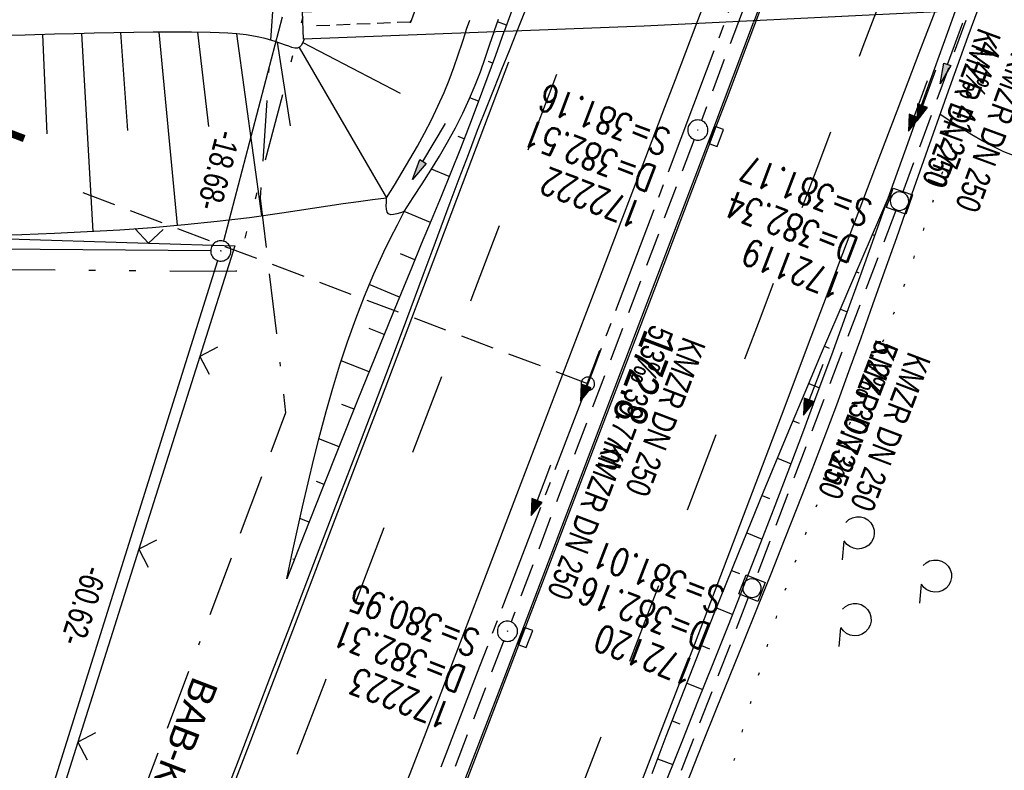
# Model space of a CAD drawing. Extents: x 508935 to 509681, y 453001 to 454023.
# Tile 18 of 36: x 509283 to 509356, y 453405 to 453461. Entities that reach past the tile are written whole.
import ezdxf
from ezdxf.enums import TextEntityAlignment as Align

# ---------------------------------------------------------------- set-up
doc = ezdxf.new("R2010")
doc.units = 0
doc.header["$LTSCALE"] = 10
doc.header["$MEASUREMENT"] = 0
for name, pattern in [('ACAD_ISO16W100', [73, 15, -6.5, 15, -6.5, 15, -7, 1, -7]), ('ACHSE', [5.5, 4, -0.5, 0.5, -0.5]), ('AUSGEZOGEN', [0]), ('LT00', [0]), ('LT01', [0.2, 0.1, -0.1]), ('LT02', [0.4, 0.2, -0.2]), ('LT07', [0.22, 0.02, -0.2]), ('LT09', [0.54, 0.2, -0.1, 0.02, -0.1, 0.02, -0.1]), ('LT17', [0.15, 0.1, -0.05]), ('STRICHLINIE2', [0.375, 0.25, -0.125])]:
    doc.linetypes.add(name, pattern=pattern)
doc.layers.get('0').update_dxf_attribs({"linetype": 'LT00'})
for name, color, linetype in [('--EK_FBR', 1, 'LT00'), ('--EK_Halt-Pfeil', 4, 'LT00'), ('--EK_Haltung', 7, 'STRICHLINIE2'), ('--EK_Haltung-Text', 140, 'LT00'), ('--EK_Schacht-Text', 5, 'LT00'), ('--EK_ST-93-1', 30, 'LT17'), ('--EL_DFK_AB_L', 21, 'LT00'), ('--EL_DFK_AB_P', 7, 'LT00'), ('--EL_Halt-Pfeil', 4, 'LT00'), ('--EL_Haltung', 182, 'STRICHLINIE2'), ('--EL_Haltung-Text', 182, 'LT00'), ('-AX-093', 35, 'ACHSE'), ('-ST-93-1', 250, 'LT00'), ('ABSTAND', 8, 'LT00'), ('BAB-KABEL', 220, 'ACAD_ISO16W100'), ('BAB-KABEL_TEXT', 221, 'Continuous'), ('DFK_AB_L', 21, 'LT00'), ('DFK_AB_P', 7, 'LT00'), ('DFK_KATASTER', 250, 'LT00'), ('GEHOELZ_SYMB', 252, 'Continuous'), ('GEMARKUNGSGRENZE', 3, 'LT09'), ('PFEIL', 140, 'AUSGEZOGEN'), ('V118_AFBR_BAB', 250, 'LT00'), ('V118_BOESCH', 250, 'LT00'), ('V118_BOSCHUNG', 250, 'LT00'), ('V118_BR_KAPPE', 30, 'LT00'), ('V118_BR_WID', 30, 'LT17'), ('V118_GRABEN', 250, 'LT00'), ('V118_H_BORD', 8, 'LT00'), ('V118_KA_MULD', 182, 'LT00'), ('V118_KA_PRUF', 182, 'LT00'), ('V118_LD_MARK', 250, 'LT00'), ('V118_LG_MARK', 250, 'LT02'), ('V118_SINKK', 182, 'LT00'), ('V118_Verdeckt', 253, 'LT00'), ('V118_WALD', 250, 'LT07'), ('V118_ZAUN', 40, 'LT00')]:
    doc.layers.add(name, color=color, linetype=linetype)
doc.styles.add('Beschrift', font='ARIAL.TTF')
doc.styles.add('Haltungsbeschriftung', font='ARIAL.TTF', dxfattribs={"width": 0.75})
doc.styles.add('schachtbeschriftung', font='romans.shx', dxfattribs={"width": 0.75, "height": 2})
doc.styles.get("Standard").update_dxf_attribs({"font": 'ARIAL.TTF'})

# ---------------------------------------------------------------- blocks, each defined once
blk = doc.blocks.new('SYMB0003')
at = {"color": 0, "linetype": 'ByBlock'}
for p, q in [((-0.015712, 0), (0.010166, 0.012015)), ((0, -0.021257), (-0.015712, 0)), ((0.010166, 0.012015), (0, -0.021257))]:
    blk.add_line(p, q, dxfattribs=at)
for points in [[(-0.031395, 0.499013), (-0.093691, 0.491144), (-0.154509, 0.475528), (-0.21289, 0.452414), (-0.267913, 0.422164), (-0.318712, 0.385257), (-0.364484, 0.342274), (-0.404509, 0.293893), (-0.438154, 0.240877), (-0.464888, 0.184062), (-0.484292, 0.124345), (-0.496058, 0.062667), (-0.5, 0)], [(0.5, 0), (0.496057, 0.062667), (0.484292, 0.124345), (0.464888, 0.184062), (0.438153, 0.240877), (0.404509, 0.293893), (0.364484, 0.342274), (0.318712, 0.385257), (0.267913, 0.422164), (0.21289, 0.452414), (0.154509, 0.475528), (0.093691, 0.491144), (0.031395, 0.499013), (-0.031395, 0.499013)], [(-0.5, 0), (-0.496058, -0.062667), (-0.484292, -0.124345), (-0.464888, -0.184062), (-0.438154, -0.240877), (-0.404509, -0.293893), (-0.364485, -0.342274), (-0.318712, -0.385257), (-0.267914, -0.422164), (-0.21289, -0.452414), (-0.154509, -0.475529), (-0.093691, -0.491144), (-0.031395, -0.499014), (0.031395, -0.499014)], [(0.031395, -0.499014), (0.093691, -0.491144), (0.154509, -0.475529), (0.21289, -0.452414), (0.267914, -0.422164), (0.318712, -0.385257), (0.364485, -0.342274), (0.404509, -0.293893), (0.438154, -0.240877), (0.464889, -0.184062), (0.484292, -0.124345), (0.496058, -0.062667), (0.5, 0)]]:
    blk.add_lwpolyline(points, dxfattribs=at)
blk = doc.blocks.new('Pfreil3')
at = {"layer": 'PFEIL'}
blk.add_hatch(color=256, dxfattribs=at).paths.add_polyline_path([(-1.549, 0.273), (-1.549, -0.273), (0, 0)])
for p, q in [((-1.549, 0), (-4.831, 0)), ((-1.549, -0.273), (-1.549, 0.273)), ((-1.549, 0.273), (0, 0)), ((0, 0), (-1.549, -0.273))]:
    blk.add_line(p, q, dxfattribs=at)
blk = doc.blocks.new('GEHOELZ_SYMB')
at = {"layer": 'GEHOELZ_SYMB'}
blk.add_line((0, 0), (1.4, 0), dxfattribs=at)
blk.add_lwpolyline([(-1.388, 0.017), (-1.612, 0.221), (-1.778, 0.474), (-1.876, 0.761), (-1.898, 1.063), (-1.844, 1.361), (-1.718, 1.636), (-1.526, 1.87), (-1.282, 2.05), (-1, 2.162), (-0.7, 2.2), (-0.4, 2.162), (-0.118, 2.05), (0.126, 1.87), (0.318, 1.636), (0.444, 1.361), (0.498, 1.063), (0.476, 0.761), (0.378, 0.474), (0.212, 0.221), (-0.012, 0.017)], dxfattribs=at)
blk = doc.blocks.new('SYMB0652')
at = {"color": 0, "linetype": 'ByBlock'}
blk.add_lwpolyline([(-0.15, -0.075), (0.15, -0.075), (0.15, 0.075), (-0.15, 0.075), (-0.15, -0.075)], dxfattribs=at)
blk = doc.blocks.new('SYMB1210')
at = {"color": 0, "linetype": 'ByBlock'}
blk.add_line((0.018815, -0.179014), (0.055623, -0.17119), dxfattribs=at)
for points in [[(-0.2, -0.2), (-0.2, 0.2), (0.2, 0.2), (0.2, -0.2), (-0.2, -0.2)], [(0.018815, 0.179014), (-0.018815, 0.179014), (-0.055623, 0.17119), (-0.09, 0.155885), (-0.120444, 0.133766), (-0.145623, 0.105801), (-0.164438, 0.073213), (-0.176067, 0.037424), (-0.18, 0)], [(-0.18, 0), (-0.176067, -0.037424), (-0.164438, -0.073213), (-0.145623, -0.105801), (-0.120444, -0.133766), (-0.09, -0.155885), (-0.055623, -0.17119), (-0.018815, -0.179014), (0.018815, -0.179014)], [(0.18, 0), (0.176067, 0.037424), (0.164438, 0.073213), (0.145623, 0.105801), (0.120444, 0.133766), (0.09, 0.155885), (0.055623, 0.17119), (0.018815, 0.179014)], [(0.055623, -0.17119), (0.09, -0.155885), (0.120444, -0.133766), (0.145623, -0.105801), (0.164438, -0.073213), (0.176067, -0.037424), (0.18, 0)]]:
    blk.add_lwpolyline(points, dxfattribs=at)
blk = doc.blocks.new('SYMB0011')
at = {"color": 0, "linetype": 'ByBlock'}
for p, q in [((0.5, 0), (-0.5, 0)), ((0, 0.5), (0, -0.5))]:
    blk.add_line(p, q, dxfattribs=at)
blk = doc.blocks.new('SYMB0024')
at = {"color": 0, "linetype": 'ByBlock'}
for p, q in [((-0.5, 0.5), (0, 0)), ((0, 0), (0.5, 0.5))]:
    blk.add_line(p, q, dxfattribs=at)
blk = doc.blocks.new('SYMB0070')
at = {"color": 0, "linetype": 'ByBlock'}
for p, q in [((-0.5, 0), (0.2, 0)), ((0.5, 0), (0.2, 0.1)), ((0.2, 0.1), (0.2, 0)), ((0.468, 0), (0.21, 0.086)), ((0.21, 0.086), (0.21, -0.086)), ((0.21, -0.086), (0.468, 0)), ((0.22, -0.072), (0.437, 0)), ((0.23, -0.058), (0.405, 0)), ((0.24, -0.045), (0.374, 0)), ((0.342, 0), (0.25, 0.031)), ((0.25, 0.031), (0.25, -0.031)), ((0.25, -0.031), (0.342, 0)), ((0.26, -0.017), (0.31, 0)), ((0.27, -0.003), (0.279, 0))]:
    blk.add_line(p, q, dxfattribs=at)
for points in [[(0.2, 0), (0.2, -0.1), (0.5, 0)], [(0.437, 0), (0.22, 0.072), (0.22, -0.072)], [(0.405, 0), (0.23, 0.058), (0.23, -0.058)], [(0.374, 0), (0.24, 0.045), (0.24, -0.045)], [(0.31, 0), (0.26, 0.017), (0.26, -0.017)], [(0.279, 0), (0.27, 0.003), (0.27, -0.003)]]:
    blk.add_lwpolyline(points, dxfattribs=at)
blk = doc.blocks.new('SYMB2')
at = {"color": 0, "linetype": 'ByBlock', "flags": 128}
for points in [[(-0.031395, 0.499013), (-0.093691, 0.491144), (-0.154509, 0.475528), (-0.21289, 0.452414), (-0.267913, 0.422164), (-0.318712, 0.385257), (-0.364484, 0.342274), (-0.404509, 0.293893), (-0.438154, 0.240877), (-0.464888, 0.184062), (-0.484292, 0.124345), (-0.496058, 0.062667), (-0.5, 0)], [(-0.5, 0), (-0.496058, -0.062667), (-0.484292, -0.124345), (-0.464888, -0.184062), (-0.438154, -0.240877), (-0.404509, -0.293893), (-0.364485, -0.342274), (-0.318712, -0.385257), (-0.267914, -0.422164), (-0.21289, -0.452414), (-0.154509, -0.475529), (-0.093691, -0.491144), (-0.031395, -0.499014), (0.031395, -0.499014)], [(0.5, 0), (0.496057, 0.062667), (0.484292, 0.124345), (0.464888, 0.184062), (0.438153, 0.240877), (0.404509, 0.293893), (0.364484, 0.342274), (0.318712, 0.385257), (0.267913, 0.422164), (0.21289, 0.452414), (0.154509, 0.475528), (0.093691, 0.491144), (0.031395, 0.499013), (-0.031395, 0.499013)], [(0.031395, -0.499014), (0.093691, -0.491144), (0.154509, -0.475529), (0.21289, -0.452414), (0.267914, -0.422164), (0.318712, -0.385257), (0.364485, -0.342274), (0.404509, -0.293893), (0.438154, -0.240877), (0.464889, -0.184062), (0.484292, -0.124345), (0.496058, -0.062667), (0.5, 0)]]:
    blk.add_lwpolyline(points, dxfattribs=at)

msp = doc.modelspace()

# ---------------------------------------------------------------- linework, layer by layer
at = {"layer": '--EK_FBR', "color": 2}
for points in [[(509365.263, 453499.77), (509364.013, 453496.303), (509362.755, 453492.838), (509361.169, 453488.508), (509359.571, 453484.182), (509357.962, 453479.859), (509356.343, 453475.54), (509354.716, 453471.224), (509353.083, 453466.909), (509351.445, 453462.597), (509349.805, 453458.285), (509348.163, 453453.974), (509346.522, 453449.663), (509344.882, 453445.351), (509343.203, 453440.925), (509341.526, 453436.498), (509339.85, 453432.071), (509338.173, 453427.645), (509336.495, 453423.219), (509334.813, 453418.794), (509333.127, 453414.371), (509331.434, 453409.949), (509329.734, 453405.531), (509328.025, 453401.115)], [(509348.623, 453490.086), (509346.674, 453484.599), (509343.839, 453477.002), (509337.611, 453460.39), (509336.62, 453457.754), (509335.626, 453455.12), (509334.629, 453452.486), (509333.63, 453449.853), (509330.261, 453440.98), (509326.887, 453432.108), (509323.507, 453423.239), (509320.121, 453414.372), (509316.728, 453405.508), (509314.427, 453399.511)], [(509334.144, 453462.715), (509333.267, 453460.37), (509332.496, 453458.333), (509331.72, 453456.297), (509330.943, 453454.262), (509329.324, 453450.022), (509327.706, 453445.781), (509326.089, 453441.541), (509324.471, 453437.3), (509322.22, 453431.403), (509319.967, 453425.507), (509317.713, 453419.611), (509315.458, 453413.716), (509313.23, 453407.889), (509311, 453402.063)]]:
    msp.add_lwpolyline(points, dxfattribs=at)
at = {"layer": '--EK_FBR'}
msp.add_lwpolyline([(509320.844, 453462.075), (509319.97, 453459.835), (509319.418, 453458.455), (509318.863, 453457.077), (509318.307, 453455.699), (509317.755, 453454.319), (509317.056, 453452.538), (509316.37, 453450.752), (509315.693, 453448.962), (509315.023, 453447.17), (509314.357, 453445.376), (509313.693, 453443.581), (509313.028, 453441.787), (509311.812, 453438.529), (509310.587, 453435.275), (509309.355, 453432.024), (509308.117, 453428.775), (509306.876, 453425.527), (509305.632, 453422.28), (509304.389, 453419.033), (509303.122, 453415.719), (509301.855, 453412.405), (509300.588, 453409.091), (509299.318, 453405.778), (509298.044, 453402.466)], dxfattribs=at)
at = {"layer": '--EK_Haltung'}
for p, q in [((509347.238, 453489.401), (509333.674, 453453.283)), ((509362.347, 453485.34), (509348.623, 453448.008)), ((509333.144, 453451.879), (509319.558, 453416.097)), ((509348.097, 453446.604), (509337.691, 453419.294)), ((509337.153, 453417.894), (509319.769, 453373.022)), ((509319.022, 453414.697), (509305.187, 453378.919))]:
    msp.add_line(p, q, dxfattribs=at)
at = {"layer": '--EK_ST-93-1', "ltscale": 2.5}
msp.add_line((509325.251, 453433.748), (509287.84, 453447.912), dxfattribs=at)
at = {"layer": '--EL_DFK_AB_L'}
for p, q in [((509302.58, 453460.953), (509298.23, 453444.335)), ((509280.105, 453386.484), (509297.816, 453442.894))]:
    msp.add_line(p, q, dxfattribs=at)
at = {"layer": '--EL_Haltung'}
for p, q in [((509347.238, 453489.401), (509333.674, 453453.283)), ((509362.347, 453485.34), (509348.623, 453448.008)), ((509333.144, 453451.879), (509319.558, 453416.097)), ((509348.097, 453446.604), (509337.691, 453419.294)), ((509337.153, 453417.894), (509319.769, 453373.022)), ((509319.022, 453414.697), (509305.187, 453378.919))]:
    msp.add_line(p, q, dxfattribs=at)
at = {"layer": '-AX-093', "ltscale": 0.2}
msp.add_lwpolyline([(509421.108, 453701.84), (509413.569, 453679.444), (509405.955, 453657.074), (509398.265, 453634.73), (509390.5, 453612.412), (509382.659, 453590.12), (509374.743, 453567.855), (509366.751, 453545.617), (509358.684, 453523.406), (509350.542, 453501.222), (509342.325, 453479.067), (509334.033, 453456.939), (509325.666, 453434.839), (509317.225, 453412.768), (509308.708, 453390.725)], dxfattribs=at)
at = {"layer": 'BAB-KABEL', "ltscale": 0.03, "flags": 128}
msp.add_lwpolyline([(509470.498, 453944.783), (509458.213, 453903.635), (509438.346, 453830.974), (509425.006, 453786.032), (509416.388, 453764.895), (509399.934, 453736.191), (509391.242, 453726.852), (509356.85, 453688.506), (509364.571, 453673.951), (509363.843, 453665.801), (509354.502, 453630.094), (509353.324, 453624.95), (509351.14, 453623.785), (509343.564, 453618.4), (509335.99, 453613.306), (509348.501, 453587.189), (509341.218, 453550.179), (509337.425, 453531.646), (509314.683, 453503.08), (509303.742, 453489.799), (509300.964, 453447.524), (509302.847, 453431.611), (509291.049, 453400.172), (509282.588, 453378.578), (509275.729, 453361.066), (509266.257, 453337.014), (509263.488, 453328.718), (509250.644, 453294.879), (509245.885, 453283.23), (509235.169, 453259.782), (509212.847, 453210.093), (509199.317, 453179.062), (509194.545, 453166.613), (509176.335, 453125.194), (509165.056, 453100.23), (509153.731, 453075.477)], dxfattribs=at)
at = {"layer": 'DFK_AB_L'}
for p, q in [((509302.58, 453460.953), (509298.23, 453444.335)), ((509280.105, 453386.484), (509297.816, 453442.894))]:
    msp.add_line(p, q, dxfattribs=at)
at = {"layer": 'DFK_KATASTER'}
msp.add_line((509297.29, 453443.615), (509224.52, 453444.155), dxfattribs=at)
at = {"layer": 'GEMARKUNGSGRENZE', "ltscale": 2.5, "flags": 128}
msp.add_lwpolyline([(509064.794, 453493.539), (509115.666, 453493.789), (509114.721, 453490.246), (509103.711, 453448.955), (509101.601, 453441.027), (509106.674, 453440.126), (509113.766, 453437.484), (509130.367, 453431.273), (509136.638, 453428.953), (509143.035, 453426.566), (509146.821, 453440.81), (509182.341, 453440.519), (509186.971, 453459.15), (509216.713, 453458.926), (509222.723, 453442.666), (509299.196, 453442.101), (509304.169, 453461.099), (509310.362, 453471.644), (509387.508, 453494.023), (509371.849, 453463.35), (509457.376, 453469.849), (509461.261, 453455.45), (509502.162, 453462.793), (509525.977, 453465.298)], dxfattribs=at)
at = {"layer": 'V118_AFBR_BAB', "color": 0}
for points in [[(509365.263, 453499.77), (509364.013, 453496.303), (509362.755, 453492.838), (509361.169, 453488.508), (509359.571, 453484.182), (509357.962, 453479.859), (509356.343, 453475.54), (509354.716, 453471.224), (509353.083, 453466.909), (509351.445, 453462.597), (509349.805, 453458.285), (509348.163, 453453.974), (509346.522, 453449.663), (509344.882, 453445.351), (509343.203, 453440.925), (509341.526, 453436.498), (509339.85, 453432.071), (509338.173, 453427.645), (509336.495, 453423.219), (509334.813, 453418.794), (509333.127, 453414.371), (509331.434, 453409.949), (509329.734, 453405.531), (509328.025, 453401.115)], [(509348.623, 453490.086), (509346.674, 453484.599), (509343.839, 453477.002), (509337.611, 453460.39), (509336.62, 453457.754), (509335.626, 453455.12), (509334.629, 453452.486), (509333.63, 453449.853), (509330.261, 453440.98), (509326.887, 453432.108), (509323.507, 453423.239), (509320.121, 453414.372), (509316.728, 453405.508), (509314.427, 453399.511)], [(509334.144, 453462.715), (509333.267, 453460.37), (509332.496, 453458.333), (509331.72, 453456.297), (509330.943, 453454.262), (509329.324, 453450.022), (509327.706, 453445.781), (509326.089, 453441.541), (509324.471, 453437.3), (509322.22, 453431.403), (509319.967, 453425.507), (509317.713, 453419.611), (509315.458, 453413.716), (509313.23, 453407.889), (509311, 453402.063)]]:
    msp.add_lwpolyline(points, dxfattribs=at)
at = {"layer": 'V118_AFBR_BAB'}
msp.add_lwpolyline([(509320.844, 453462.075), (509319.97, 453459.835), (509319.418, 453458.455), (509318.863, 453457.077), (509318.307, 453455.699), (509317.755, 453454.319), (509317.056, 453452.538), (509316.37, 453450.752), (509315.693, 453448.962), (509315.023, 453447.17), (509314.357, 453445.376), (509313.693, 453443.581), (509313.028, 453441.787), (509311.812, 453438.529), (509310.587, 453435.275), (509309.355, 453432.024), (509308.117, 453428.775), (509306.876, 453425.527), (509305.632, 453422.28), (509304.389, 453419.033), (509303.122, 453415.719), (509301.855, 453412.405), (509300.588, 453409.091), (509299.318, 453405.778), (509298.044, 453402.466)], dxfattribs=at)
at = {"layer": 'V118_BOESCH'}
for points in [[(509304.219, 453459.331), (509304.092, 453459.029), (509303.998, 453458.856), (509303.881, 453458.73), (509303.719, 453458.665), (509303.526, 453458.666), (509303.31, 453458.714), (509303.08, 453458.792), (509302.845, 453458.882), (509302.068, 453459.155), (509301.324, 453459.367), (509300.609, 453459.527), (509299.915, 453459.643), (509299.237, 453459.723), (509298.569, 453459.774), (509297.905, 453459.805), (509297.238, 453459.823), (509295.862, 453459.845), (509294.456, 453459.85), (509293.026, 453459.843), (509291.577, 453459.824), (509290.115, 453459.797), (509288.645, 453459.763), (509287.173, 453459.726), (509285.703, 453459.687), (509283.519, 453459.63), (509281.351, 453459.576)], [(509319.046, 453459.896), (509319.032, 453459.857), (509318.401, 453458.123), (509317.766, 453456.391), (509317.123, 453454.661), (509316.471, 453452.935), (509315.805, 453451.215), (509315.096, 453449.431), (509314.374, 453447.653), (509313.642, 453445.878), (509312.907, 453444.105), (509312.171, 453442.332), (509310.822, 453439.05), (509309.486, 453435.763), (509308.161, 453432.472), (509306.845, 453429.177), (509305.535, 453425.879), (509304.231, 453422.579), (509302.928, 453419.279)], [(509356.931, 453450.639), (509356.11, 453450.967), (509355.302, 453451.348), (509354.505, 453451.773), (509353.716, 453452.233), (509352.935, 453452.719), (509352.158, 453453.223), (509351.383, 453453.736)], [(509280.861, 453444.772), (509283.283, 453444.838), (509285.704, 453444.927), (509288.123, 453445.041), (509290.539, 453445.183), (509292.952, 453445.357), (509295.362, 453445.566), (509297.767, 453445.812), (509300.167, 453446.099), (509302.563, 453446.43), (509303.701, 453446.603), (509304.84, 453446.781), (509305.978, 453446.958), (509307.117, 453447.128), (509308.258, 453447.286), (509309.295, 453447.416), (509310.333, 453447.539)], [(509330.014, 453404.837), (509331.069, 453407.606), (509332.83, 453412.158), (509334.62, 453416.699), (509336.439, 453421.228), (509338.284, 453425.747), (509340.155, 453430.255), (509341.368, 453433.14), (509342.588, 453436.022), (509343.816, 453438.901), (509345.048, 453441.777), (509346.284, 453444.652), (509347.522, 453447.527)], [(509302.928, 453419.279), (509303.312, 453421.065), (509303.7, 453422.848), (509304.097, 453424.629), (509304.505, 453426.405), (509304.93, 453428.175), (509305.374, 453429.936), (509305.843, 453431.689), (509306.34, 453433.429), (509306.869, 453435.158), (509307.434, 453436.871), (509308.04, 453438.569), (509308.69, 453440.249), (509309.388, 453441.911), (509310.138, 453443.551), (509310.628, 453444.554), (509311.133, 453445.552), (509311.645, 453446.547)]]:
    msp.add_lwpolyline(points, dxfattribs=at)
at = {"layer": 'V118_BOSCHUNG'}
for p, q in [((509285.157, 453452.291), (509284.851, 453459.665)), ((509288.564, 453445.065), (509287.745, 453459.741)), ((509291.153, 453452.535), (509290.616, 453459.807)), ((509294.824, 453445.516), (509293.479, 453459.846)), ((509297.153, 453452.837), (509296.339, 453459.839)), ((509301.087, 453446.221), (509299.237, 453459.723)), ((509303.211, 453452.888), (509302.24, 453459.098)), ((509303.859, 453458.717), (509310.333, 453447.539)), ((509304.115, 453459.082), (509311.346, 453455.326)), ((509318.191, 453457.55), (509317.892, 453457.659)), ((509317.15, 453454.733), (509316.511, 453454.973)), ((509316.082, 453451.926), (509315.632, 453452.102)), ((509314.975, 453449.132), (509313.653, 453449.669)), ((509313.58, 453445.728), (509311.637, 453446.532)), ((509346.357, 453444.82), (509346.526, 453444.745)), ((509312.43, 453442.957), (509311.355, 453443.402)), ((509345.171, 453442.063), (509345.341, 453441.989)), ((509311.286, 453440.184), (509309.045, 453441.111)), ((509343.988, 453439.303), (509344.492, 453439.09)), ((509310.154, 453437.412), (509309.05, 453437.862)), ((509342.81, 453436.542), (509343.139, 453436.405)), ((509309.032, 453434.638), (509306.968, 453435.466)), ((509341.638, 453433.781), (509342.434, 453433.449)), ((509307.916, 453431.86), (509307.004, 453432.22)), ((509340.474, 453431.016), (509340.931, 453430.825)), ((509306.804, 453429.074), (509305.304, 453429.665)), ((509339.318, 453428.247), (509340.33, 453427.826)), ((509305.697, 453426.286), (509305.139, 453426.506)), ((509338.172, 453425.475), (509338.716, 453425.248)), ((509304.593, 453423.496), (509303.904, 453423.768)), ((509337.034, 453422.695), (509338.179, 453422.227)), ((509303.491, 453420.706), (509303.373, 453420.752)), ((509335.907, 453419.911), (509336.498, 453419.673)), ((509334.789, 453417.122), (509335.993, 453416.648)), ((509333.684, 453414.333), (509334.286, 453414.096)), ((509332.589, 453411.54), (509333.78, 453411.07)), ((509331.504, 453408.739), (509332.087, 453408.513)), ((509330.431, 453405.934), (509331.56, 453405.505))]:
    msp.add_line(p, q, dxfattribs=at)
at = {"layer": 'V118_BR_KAPPE'}
msp.add_lwpolyline([(509368.783, 453464.228), (509368.862, 453462.239), (509329.428, 453460.291), (509304.171, 453459.329), (509304.09, 453461.35), (509329.493, 453462.298), (509368.783, 453464.228)], dxfattribs=at)
at = {"layer": 'V118_BR_WID'}
for q in [(509317.428, 453474.811), (509304.688, 453460.29)]:
    msp.add_line((509312.118, 453460.592), q, dxfattribs=at)
at = {"layer": 'V118_GRABEN'}
for points in [[(509330.543, 453402.955), (509332.289, 453407.331), (509333.422, 453410.171), (509334.552, 453413.011), (509335.679, 453415.853), (509336.8, 453418.698), (509337.914, 453421.545), (509339.018, 453424.395), (509340.112, 453427.25), (509341.192, 453430.11), (509342.27, 453433.004), (509343.335, 453435.904), (509344.39, 453438.806), (509345.438, 453441.712), (509346.481, 453444.619), (509347.522, 453447.527), (509348.752, 453450.962), (509350.344, 453455.397), (509351.941, 453459.831), (509352.521, 453461.432)], [(509354.165, 453461.513), (509353.441, 453459.516), (509351.86, 453455.114), (509350.29, 453450.707), (509349.006, 453447.08), (509348.129, 453444.591), (509347.252, 453442.102), (509346.371, 453439.614), (509345.485, 453437.129), (509344.589, 453434.647), (509343.681, 453432.169), (509342.757, 453429.698), (509341.793, 453427.173), (509340.812, 453424.654), (509339.819, 453422.141), (509338.815, 453419.63), (509337.806, 453417.123), (509336.793, 453414.616), (509335.779, 453412.11), (509334.77, 453409.602), (509333.766, 453407.092), (509332.523, 453403.947)], [(509310.333, 453447.539), (509310.915, 453448.494), (509311.492, 453449.451), (509312.06, 453450.413), (509312.613, 453451.381), (509313.148, 453452.357), (509313.658, 453453.344), (509314.14, 453454.344), (509314.589, 453455.359), (509314.96, 453456.282), (509315.307, 453457.216), (509315.636, 453458.158), (509315.952, 453459.106), (509316.174, 453459.786)], [(509311.645, 453446.547), (509312.31, 453447.566), (509312.97, 453448.587), (509313.618, 453449.613), (509314.249, 453450.648), (509314.858, 453451.693), (509315.437, 453452.752), (509315.983, 453453.827), (509316.488, 453454.92), (509316.901, 453455.909), (509317.285, 453456.911), (509317.647, 453457.923), (509317.995, 453458.942), (509318.303, 453459.867)], [(509311.645, 453446.547), (509311.361, 453446.444), (509311.09, 453446.357), (509310.844, 453446.303), (509310.634, 453446.297), (509310.474, 453446.358), (509310.371, 453446.495), (509310.318, 453446.699), (509310.303, 453446.951), (509310.312, 453447.237), (509310.333, 453447.539)]]:
    msp.add_lwpolyline(points, dxfattribs=at)
at = {"layer": 'V118_H_BORD'}
for points in [[(509348.536, 453490.133), (509346.541, 453484.631), (509343.703, 453477.003), (509337.53, 453460.566)], [(509210.789, 453147.558), (509216.216, 453160.017), (509226.341, 453183.272), (509245.484, 453228.213), (509264.416, 453274.009), (509273.966, 453297.499), (509301.466, 453366.327), (509319.185, 453412.241), (509334.596, 453452.751), (509337.53, 453460.566)]]:
    msp.add_lwpolyline(points, dxfattribs=at)
at = {"layer": 'V118_LD_MARK'}
msp.add_lwpolyline([(509319.38, 453457.623), (509316.354, 453449.644), (509313.328, 453441.665), (509311.623, 453437.168), (509309.917, 453432.67), (509308.21, 453428.174), (509306.502, 453423.678), (509304.79, 453419.183), (509302.513, 453413.219), (509300.228, 453407.257), (509297.935, 453401.298)], dxfattribs=at)
at = {"layer": 'V118_LG_MARK', "ltscale": 3, "flags": 128}
for points in [[(509315.416, 453379.592), (509316.525, 453382.417), (509317.631, 453385.242), (509319.079, 453388.959), (509320.52, 453392.678), (509321.956, 453396.4), (509323.386, 453400.124), (509324.813, 453403.849), (509326.238, 453407.575), (509329.509, 453416.147), (509332.773, 453424.721), (509336.03, 453433.298), (509338.108, 453438.78), (509340.184, 453444.263), (509342.259, 453449.747), (509343.97, 453454.27), (509345.679, 453458.794), (509347.385, 453463.319), (509349.086, 453467.846), (509350.781, 453472.375), (509352.469, 453476.907), (509354.148, 453481.442), (509354.803, 453483.22), (509355.452, 453484.999), (509356.093, 453486.782), (509356.618, 453488.267), (509357.139, 453489.754), (509357.658, 453491.242), (509358.181, 453492.728), (509358.709, 453494.212), (509359.408, 453496.132), (509360.12, 453498.047), (509360.843, 453499.958), (509361.573, 453501.867), (509362.307, 453503.774), (509363.043, 453505.681), (509363.775, 453507.588), (509364.503, 453509.498), (509365.489, 453512.122), (509366.461, 453514.752), (509367.423, 453517.385), (509368.377, 453520.021), (509369.326, 453522.658), (509370.273, 453525.297), (509371.221, 453527.935), (509372.502, 453531.486), (509373.787, 453535.036), (509375.075, 453538.585), (509376.363, 453542.134), (509377.777, 453546.033), (509379.189, 453549.933), (509380.595, 453553.835), (509381.995, 453557.74), (509383.385, 453561.648), (509384.765, 453565.559), (509385.829, 453568.6), (509386.887, 453571.643), (509387.941, 453574.688), (509388.994, 453577.733), (509390.048, 453580.778), (509391.105, 453583.821), (509392.166, 453586.863), (509393.234, 453589.903), (509394.48, 453593.415), (509395.736, 453596.923), (509397, 453600.429), (509398.269, 453603.932), (509399.543, 453607.434), (509400.819, 453610.935)], [(509277.477, 453339.221), (509278.968, 453342.976), (509280.46, 453346.731), (509281.953, 453350.485), (509283.346, 453353.981), (509284.739, 453357.476), (509286.131, 453360.972), (509287.52, 453364.469), (509288.904, 453367.968), (509290.282, 453371.469), (509291.759, 453375.246), (509293.228, 453379.026), (509294.691, 453382.808), (509296.15, 453386.592), (509297.605, 453390.377), (509299.059, 453394.163), (509301.306, 453400.014), (509303.553, 453405.866), (509305.798, 453411.718), (509308.04, 453417.571), (509310.203, 453423.225), (509312.363, 453428.88), (509314.521, 453434.535), (509316.678, 453440.191), (509318.263, 453444.348), (509319.846, 453448.506), (509321.427, 453452.665), (509323.005, 453456.825), (509325.457, 453463.318), (509327.897, 453469.816), (509330.323, 453476.319), (509332.735, 453482.828), (509335.13, 453489.342), (509335.875, 453491.379), (509336.621, 453493.417), (509337.367, 453495.454), (509338.584, 453498.761), (509339.806, 453502.065), (509341.032, 453505.369), (509342.26, 453508.671), (509343.488, 453511.974), (509344.715, 453515.277), (509345.939, 453518.581), (509346.986, 453521.416), (509348.031, 453524.251)]]:
    msp.add_lwpolyline(points, dxfattribs=at)
at = {"layer": 'V118_Verdeckt'}
msp.add_line((509319.217, 453460.369), (509318.563, 453460.609), dxfattribs=at)
msp.add_lwpolyline([(509325.003, 453476.201), (509324.808, 453475.681), (509323.835, 453473.047), (509322.868, 453470.412), (509321.906, 453467.774), (509320.947, 453465.136), (509319.989, 453462.496), (509319.049, 453459.904)], dxfattribs=at)
at = {"layer": 'V118_Verdeckt', "linetype": 'LT01', "flags": 128}
for points in [[(509316.174, 453459.786), (509316.263, 453460.057), (509321.643, 453475.837), (509321.734, 453476.072)], [(509318.303, 453459.867), (509318.335, 453459.965), (509323.891, 453475.681), (509324.032, 453476.163)]]:
    msp.add_lwpolyline(points, dxfattribs=at)
at = {"layer": 'V118_WALD', "flags": 128}
msp.add_lwpolyline([(509407.197, 453332.955), (509406.935, 453332.169), (509406.666, 453331.389), (509406.386, 453330.621), (509406.086, 453329.872), (509405.761, 453329.149), (509405.405, 453328.457), (509405.011, 453327.802), (509404.573, 453327.191), (509404.085, 453326.631), (509403.54, 453326.127), (509402.95, 453325.693), (509402.311, 453325.312), (509401.631, 453324.976), (509400.922, 453324.679), (509400.193, 453324.413), (509399.454, 453324.172), (509398.716, 453323.947), (509398.069, 453323.756), (509397.429, 453323.565), (509396.795, 453323.364), (509396.166, 453323.145), (509395.542, 453322.9), (509394.922, 453322.62), (509394.343, 453322.318), (509393.778, 453321.979), (509393.24, 453321.601), (509392.742, 453321.185), (509392.296, 453320.73), (509391.914, 453320.238), (509391.609, 453319.708), (509391.389, 453319.144), (509391.244, 453318.548), (509391.16, 453317.928), (509391.124, 453317.287), (509391.121, 453316.634), (509391.138, 453315.974), (509391.162, 453315.314), (509391.178, 453314.658), (509391.174, 453314.014), (509391.134, 453313.387), (509391.047, 453312.785), (509390.897, 453312.211), (509390.655, 453311.63), (509390.332, 453311.087), (509389.94, 453310.578), (509389.485, 453310.098), (509388.978, 453309.644), (509388.428, 453309.212), (509387.843, 453308.797), (509387.232, 453308.396), (509386.605, 453308.004), (509385.97, 453307.618), (509385.336, 453307.233), (509384.113, 453306.468), (509382.923, 453305.697), (509381.763, 453304.925), (509380.626, 453304.155), (509379.507, 453303.393), (509378.401, 453302.641), (509377.302, 453301.906), (509376.204, 453301.191), (509375.103, 453300.5), (509373.993, 453299.838), (509372.868, 453299.21), (509371.724, 453298.619), (509370.553, 453298.07), (509369.145, 453297.485), (509367.698, 453296.96), (509366.218, 453296.495), (509364.709, 453296.084), (509363.174, 453295.727), (509361.618, 453295.42), (509360.046, 453295.161), (509358.462, 453294.947), (509356.87, 453294.775), (509355.274, 453294.642), (509353.679, 453294.547), (509352.089, 453294.486), (509350.673, 453294.459), (509349.263, 453294.463), (509347.86, 453294.501), (509346.462, 453294.579), (509345.068, 453294.701), (509343.679, 453294.873), (509341.809, 453295.189), (509339.948, 453295.6), (509338.101, 453296.103), (509336.27, 453296.696), (509334.46, 453297.375), (509332.673, 453298.138), (509330.913, 453298.98), (509329.184, 453299.9), (509327.49, 453300.895), (509325.833, 453301.96), (509324.219, 453303.094), (509322.649, 453304.293), (509321.128, 453305.554), (509319.66, 453306.874), (509318.248, 453308.251), (509316.895, 453309.681), (509315.605, 453311.16), (509314.381, 453312.687), (509313.228, 453314.258), (509312.149, 453315.87), (509311.805, 453316.42), (509311.478, 453316.976), (509311.174, 453317.539), (509310.901, 453318.113), (509310.666, 453318.697), (509310.476, 453319.295), (509310.313, 453320.052), (509310.225, 453320.826), (509310.206, 453321.612), (509310.25, 453322.406), (509310.353, 453323.201), (509310.509, 453323.993), (509310.712, 453324.776), (509310.955, 453325.545), (509311.251, 453326.337), (509311.577, 453327.113), (509311.923, 453327.875), (509312.279, 453328.629), (509312.636, 453329.378), (509312.983, 453330.127), (509313.311, 453330.88), (509313.609, 453331.642), (509313.869, 453332.416), (509314.08, 453333.207), (509314.246, 453334.1), (509314.343, 453335.011), (509314.373, 453335.929), (509314.337, 453336.846), (509314.255, 453337.637), (509314.136, 453338.422), (509313.987, 453339.203), (509313.819, 453339.98), (509313.642, 453340.755), (509320.112, 453359.932), (509321.024, 453362.616), (509321.938, 453365.3), (509322.859, 453367.981), (509323.788, 453370.66), (509324.729, 453373.334), (509325.684, 453376.003), (509326.657, 453378.667), (509327.352, 453380.534), (509328.053, 453382.398), (509328.758, 453384.261), (509329.464, 453386.125), (509330.166, 453387.989), (509330.862, 453389.855), (509331.549, 453391.724), (509332.223, 453393.598), (509332.881, 453395.477), (509333.52, 453397.362), (509334.136, 453399.256), (509334.653, 453400.912), (509335.155, 453402.575), (509335.645, 453404.241), (509336.126, 453405.91), (509336.604, 453407.58), (509337.081, 453409.25), (509337.562, 453410.919), (509338.05, 453412.585), (509338.55, 453414.247), (509339.064, 453415.904), (509339.598, 453417.554), (509340.154, 453419.196), (509340.783, 453420.96), (509341.438, 453422.714), (509342.115, 453424.46), (509342.808, 453426.201), (509343.514, 453427.938), (509344.226, 453429.673), (509344.94, 453431.407), (509345.652, 453433.142), (509346.357, 453434.88), (509347.049, 453436.622), (509347.724, 453438.371), (509348.432, 453440.271), (509349.117, 453442.179), (509349.783, 453444.095), (509350.433, 453446.016), (509351.07, 453447.942), (509351.698, 453449.871), (509352.319, 453451.802), (509352.937, 453453.735)], dxfattribs=at)
at = {"layer": 'V118_ZAUN'}
for p, q in [((509277.684, 453444.655), (509292.677, 453444.181)), ((509296.481, 453435.779), (509291.957, 453421.477)), ((509291.957, 453421.477), (509287.434, 453407.176)), ((509287.434, 453407.176), (509282.91, 453392.874))]:
    msp.add_line(p, q, dxfattribs=at)
msp.add_lwpolyline([(509292.677, 453444.181), (509299.074, 453443.978), (509296.481, 453435.779)], dxfattribs=at)

# ---------------------------------------------------------------- block references
at = {"layer": '--EK_Halt-Pfeil', "yscale": 4, "zscale": 4}
for p, xscale, rotation in [((509349.731, 453454.364), 4.000000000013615, 249.8150499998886), ((509325.416, 453434.343), 3.999999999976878, 249.2083399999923), ((509341.959, 453433.305), 4.000000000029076, 249.143019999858)]:
    msp.add_blockref('SYMB0070', p, dxfattribs=dict(at, xscale=xscale, rotation=rotation))
at = {"layer": '--EL_DFK_AB_P', "xscale": 1.500000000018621, "yscale": 1.5, "zscale": 1.5, "rotation": 264.7377099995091}
msp.add_blockref('SYMB0003', (509298.04, 453443.609), dxfattribs=at)
at = {"layer": '--EL_Halt-Pfeil', "yscale": 4, "zscale": 4}
for p, xscale, rotation in [((509350.352, 453455.136), 4.000000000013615, 249.8150499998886), ((509341.959, 453433.305), 4.000000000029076, 249.143019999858), ((509321.769, 453425.843), 3.999999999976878, 249.2083399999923)]:
    msp.add_blockref('SYMB0070', p, dxfattribs=dict(at, xscale=xscale, rotation=rotation))
at = {"layer": '-ST-93-1', "rotation": 274.1956499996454}
msp.add_blockref('SYMB2', (509325.251, 453433.748), dxfattribs=at)
at = {"layer": 'DFK_AB_P', "xscale": 1.500000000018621, "yscale": 1.5, "zscale": 1.5, "rotation": 264.7377099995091}
msp.add_blockref('SYMB0003', (509298.04, 453443.609), dxfattribs=at)
at = {"layer": 'GEHOELZ_SYMB', "rotation": 264.7377000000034}
for p in [(509344.238, 453422.09), (509349.965, 453418.882), (509343.999, 453415.656)]:
    msp.add_blockref('GEHOELZ_SYMB', p, dxfattribs=at)
at = {"layer": 'PFEIL'}
for p, rotation in [((509351.38, 453455.999), 249.7630629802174), ((509312.24, 453448.912), 239.5019427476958)]:
    msp.add_blockref('Pfreil3', p, dxfattribs=dict(at, rotation=rotation))
at = {"layer": 'V118_BR_WID', "xscale": 0.09999999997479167, "yscale": 0.09999999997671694, "zscale": 0.1, "rotation": 248.7249100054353}
for p in [(509312.118, 453460.592), (509312.119, 453460.63)]:
    msp.add_blockref('SYMB0011', p, dxfattribs=at)
at = {"layer": 'V118_KA_MULD', "zscale": 3.8}
for p, xscale, yscale, rotation in [((509348.364, 453447.305), 3.799999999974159, 3.800000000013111, 70.29740260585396), ((509337.424, 453418.593), 3.800000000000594, 3.799999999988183, 248.4879170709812)]:
    msp.add_blockref('SYMB1210', p, dxfattribs=dict(at, xscale=xscale, yscale=yscale, rotation=rotation))
at = {"layer": 'V118_KA_PRUF', "xscale": 1.499999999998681, "yscale": 1.5, "zscale": 1.5, "rotation": 248.7249099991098}
for p in [(509333.41, 453452.581), (509319.292, 453415.396)]:
    msp.add_blockref('SYMB0003', p, dxfattribs=at)
at = {"layer": 'V118_SINKK', "zscale": 4.5}
for p, xscale, yscale, rotation in [((509334.769, 453452.102), 4.499999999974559, 4.499999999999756, 249.2286385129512), ((509320.607, 453414.931), 4.499999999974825, 4.499999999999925, 249.0530600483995)]:
    msp.add_blockref('SYMB0652', p, dxfattribs=dict(at, xscale=xscale, yscale=yscale, rotation=rotation))
at = {"layer": 'V118_ZAUN', "yscale": 2.099999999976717, "zscale": 2.1}
for p, xscale, rotation in [((509292.677, 453444.181), 2.09999999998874, 358.1872499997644), ((509296.481, 453435.779), 2.100000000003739, 252.4484899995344), ((509291.957, 453421.477), 2.100000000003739, 252.4484899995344), ((509287.434, 453407.176), 2.100000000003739, 252.4484899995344)]:
    msp.add_blockref('SYMB0024', p, dxfattribs=dict(at, xscale=xscale, rotation=rotation))

# ---------------------------------------------------------------- texts
at = {"layer": '--EK_Haltung-Text', "style": 'Haltungsbeschriftung', "width": 0.75}
for s, rotation, p in [('4.4‰ 41.27m', -110.18495, (509354.289, 453459.328)), ('KMZR DN 250', -110.18495, (509356.692, 453458.445)), ('5.3‰ 39.77m', -110.79165, (509329.955, 453438.243)), ('KMZR DN 250', -110.79165, (509332.348, 453437.334)), ('5.2‰ 30.73m', -110.85698, (509346.646, 453437.128)), ('KMZR DN 250', -110.85698, (509349.038, 453436.217))]:
    msp.add_text(s, height=1.8, rotation=rotation, dxfattribs=at).set_placement(p)
at = {"layer": '--EK_Schacht-Text', "style": 'schachtbeschriftung', "width": 0.75}
for s, rotation, p in [('S=381.16', -200.79166, (509331.508, 453452.5)), ('D=382.51', -200.79166, (509330.486, 453449.808)), ('S=381.17', -200.85698, (509346.462, 453447.227)), ('172222', -200.79166, (509329.463, 453447.115)), ('D=382.34', -200.85698, (509345.436, 453444.535)), ('172119', -200.85698, (509344.411, 453441.844)), ('S=381.01', -201.17787, (509335.521, 453418.525)), ('D=382.16', -201.17787, (509334.481, 453415.84)), ('S=380.95', -201.14136, (509317.389, 453415.327)), ('D=382.31', -201.14136, (509316.35, 453412.641)), ('172120', -201.17787, (509333.44, 453413.155)), ('172223', -201.14136, (509315.312, 453409.955))]:
    msp.add_text(s, height=2, rotation=rotation, dxfattribs=at).set_placement(p)
at = {"layer": '--EK_ST-93-1', "style": 'Beschrift'}
msp.add_text('172,800', height=5, rotation=-200.84407, dxfattribs=at).set_placement((509283.163, 453449.678), align=Align.MIDDLE_LEFT)
at = {"layer": '--EL_Haltung-Text', "style": 'Haltungsbeschriftung', "width": 0.75}
for rotation, p in [(-110.18495, (509354.233, 453460.247)), (-110.85698, (509346.646, 453437.128)), (-110.79165, (509326.558, 453429.656))]:
    msp.add_text('KMZR DN 250', height=1.8, rotation=rotation, dxfattribs=at).set_placement(p)
at = {"layer": '-ST-93-1', "style": 'Beschrift', "width": 0.8}
msp.add_text('  172.8', height=2.5, rotation=-110.84418, dxfattribs=at).set_placement((509330.058, 453439.347))
at = {"layer": 'ABSTAND', "width": 0.75}
for s, rotation, p in [(' -18.68-', -104.66943, (509297.898, 453453.187)), (' -60.62-', -107.43228, (509288.072, 453420.874))]:
    msp.add_text(s, height=1.8, rotation=rotation, dxfattribs=at).set_placement(p)
at = {"layer": 'BAB-KABEL_TEXT', "insert": (509293.536, 453405.761), "char_height": 2, "attachment_point": 8, "rotation": 249.0256, "style": 'Beschrift'}
msp.add_mtext('BAB-Kabel', dxfattribs=at)

doc.saveas('drawing.dxf')
